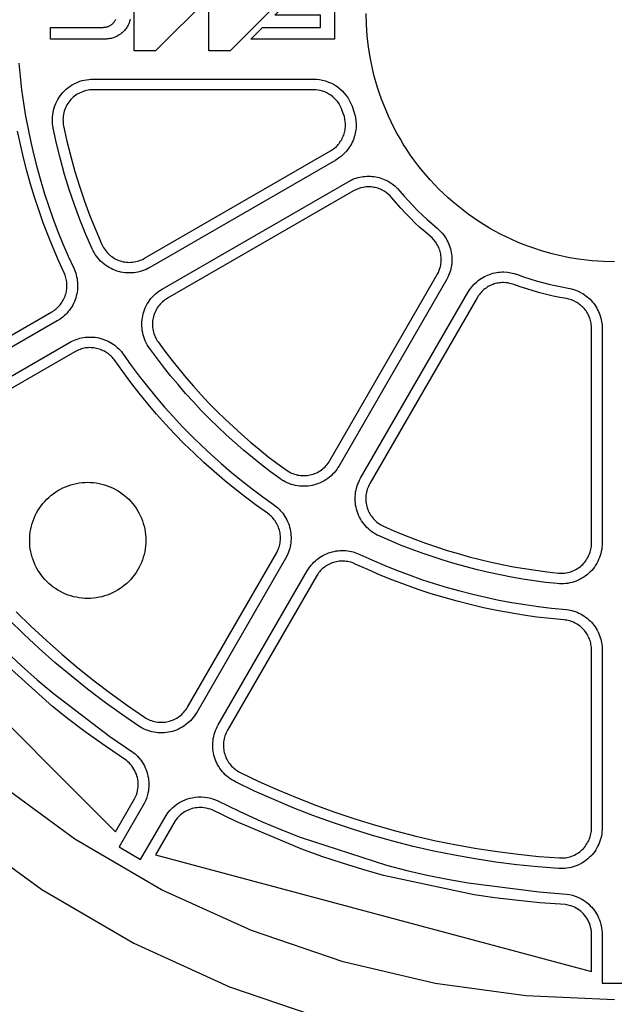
# Model space of a CAD drawing. Header units: inches. Extents: x -8.4 to 8.4, y -8.4 to 8.4.
# Tile 4 of 16: x -3.3 to 0, y -5.5 to 0. Entities that reach past the tile are written whole.
import ezdxf

# ---------------------------------------------------------------- set-up
doc = ezdxf.new("R2010")
doc.units = ezdxf.units.IN
doc.layers.get('0').update_dxf_attribs({"true_color": 0xc2ced6})

msp = doc.modelspace()

# ---------------------------------------------------------------- linework, layer by layer
for points in [[(-2.1334, -0.2068), (-2.2513, -0.2068), (-2.2513, 0.0893), (-2.5474, -0.2068), (-2.6653, -0.2068), (-2.6653, 0.1959), (-2.5882, 0.1959), (-2.5882, 0.0562), (-2.3877, 0.0562), (-2.2481, 0.1959), (-2.1742, 0.1959), (-2.1742, 0.0562), (-1.9737, 0.0562), (-1.8341, 0.1959), (-1.7308, 0.1959), (-2.1334, -0.2068)], [(-2.0175, -0.1418), (-1.9526, -0.0769), (-1.632, -0.0769), (-1.632, -0.0087), (-1.8844, -0.0087), (-1.8195, 0.0562), (-1.632, 0.0562), (-1.632, 0.1439), (-1.5548, 0.1439), (-1.5548, -0.1418), (-2.0175, -0.1418)], [(0, -5.4723), (-0.4917, -5.4502), (-0.9958, -5.381), (-1.5058, -5.2611), (-2.0143, -5.0881), (-2.5134, -4.861), (-2.9945, -4.5803), (-3.4492, -4.2485), (-3.8695, -3.8695), (-4.2485, -3.4492), (-4.5803, -2.9945), (-4.861, -2.5134), (-5.0881, -2.0143), (-5.2611, -1.5058), (-5.381, -0.9958), (-5.4502, -0.4917), (-5.4723, 0)], [(-2.687, -0.0316), (-2.6887, -0.0383), (-2.6908, -0.0449), (-2.6932, -0.0516), (-2.696, -0.0581), (-2.6991, -0.0646), (-2.7026, -0.0709), (-2.7065, -0.0771), (-2.7106, -0.0832), (-2.7151, -0.089), (-2.7199, -0.0946), (-2.725, -0.1), (-2.7304, -0.1051), (-2.736, -0.1099), (-2.7418, -0.1144), (-2.7479, -0.1185), (-2.7541, -0.1224), (-2.7604, -0.1259), (-2.7669, -0.129), (-2.7735, -0.1318), (-2.7801, -0.1342), (-2.7867, -0.1363), (-2.7934, -0.1381), (-2.8001, -0.1395), (-2.8067, -0.1405), (-2.8132, -0.1413), (-2.8197, -0.1417), (-2.8261, -0.1418), (-3.1296, -0.1418), (-3.1296, -0.0769), (-2.8374, -0.0769), (-2.8339, -0.0768), (-2.8304, -0.0766), (-2.8268, -0.0762), (-2.8232, -0.0756), (-2.8196, -0.0748), (-2.816, -0.0739), (-2.8123, -0.0728), (-2.8087, -0.0714), (-2.8052, -0.0699), (-2.8016, -0.0682), (-2.7982, -0.0663), (-2.7948, -0.0642), (-2.7915, -0.0619), (-2.7883, -0.0595), (-2.7852, -0.0568), (-2.7823, -0.0541), (-2.7795, -0.0511), (-2.7769, -0.0481), (-2.7745, -0.0449), (-2.7722, -0.0416), (-2.7701, -0.0382), (-2.7682, -0.0348), (-2.7665, -0.0312)], [(-0.0614, -1.3766), (-0.1238, -1.3724), (-0.187, -1.3652), (-0.2507, -1.3549), (-0.3149, -1.3415), (-0.347, -1.3335), (-0.3792, -1.3248), (-0.4113, -1.3151), (-0.4434, -1.3047), (-0.4753, -1.2934), (-0.5072, -1.2812), (-0.5389, -1.2682), (-0.5705, -1.2543), (-0.6018, -1.2396), (-0.6329, -1.224), (-0.6637, -1.2076), (-0.6942, -1.1903), (-0.7243, -1.1722), (-0.754, -1.1533), (-0.7834, -1.1336), (-0.8122, -1.1131), (-0.8406, -1.0918), (-0.8685, -1.0698), (-0.8959, -1.047), (-0.9226, -1.0235), (-0.9488, -0.9993), (-0.9744, -0.9744), (-0.9993, -0.9488), (-1.0235, -0.9226), (-1.047, -0.8959), (-1.0698, -0.8685), (-1.0918, -0.8406), (-1.1131, -0.8122), (-1.1336, -0.7834), (-1.1533, -0.754), (-1.1722, -0.7243), (-1.1903, -0.6942), (-1.2076, -0.6637), (-1.224, -0.6329), (-1.2396, -0.6018), (-1.2543, -0.5705), (-1.2682, -0.5389), (-1.2812, -0.5072), (-1.2934, -0.4753), (-1.3047, -0.4434), (-1.3151, -0.4113), (-1.3248, -0.3792), (-1.3335, -0.347), (-1.3415, -0.3149), (-1.3549, -0.2507), (-1.3652, -0.187), (-1.3724, -0.1238), (-1.3766, -0.0614), (-1.378, 0)], [(-3.3054, -0.2764), (-3.2984, -0.35), (-3.2898, -0.4235), (-3.2795, -0.4967), (-3.2676, -0.5697), (-3.2541, -0.6424), (-3.239, -0.7148), (-3.2223, -0.7869), (-3.2039, -0.8585), (-3.184, -0.9297), (-3.1625, -1.0005), (-3.1394, -1.0707), (-3.1147, -1.1404), (-3.0885, -1.2096), (-3.0608, -1.2781), (-3.0315, -1.3461), (-3.0008, -1.4133), (-2.9932, -1.4313), (-2.99, -1.4407), (-2.9871, -1.4504), (-2.9847, -1.4603), (-2.9826, -1.4704), (-2.981, -1.4808), (-2.9799, -1.4913), (-2.9793, -1.502), (-2.9792, -1.5127), (-2.9796, -1.5236), (-2.9805, -1.5344), (-2.982, -1.5453), (-2.984, -1.5561), (-2.9865, -1.5668), (-2.9895, -1.5774), (-2.9931, -1.5879), (-2.9971, -1.5981), (-3.0017, -1.6081), (-3.0067, -1.6179), (-3.0121, -1.6273), (-3.018, -1.6365), (-3.0242, -1.6452), (-3.0308, -1.6536), (-3.0377, -1.6617), (-3.0449, -1.6693), (-3.0524, -1.6764), (-3.06, -1.6832), (-3.0679, -1.6895), (-3.076, -1.6954), (-3.0924, -1.7058), (-3.9471, -2.1993)], [(-1.4569, -0.5151), (-1.4483, -0.5388), (-1.4424, -0.557), (-1.438, -0.5758), (-1.4353, -0.5948), (-1.4341, -0.614), (-1.4342, -0.6242), (-1.4347, -0.6344), (-1.4357, -0.6446), (-1.4372, -0.6548), (-1.4391, -0.6649), (-1.4414, -0.6749), (-1.4442, -0.6847), (-1.4475, -0.6944), (-1.4511, -0.7039), (-1.4553, -0.7133), (-1.4598, -0.7225), (-1.4648, -0.7315), (-1.4701, -0.7402), (-1.4759, -0.7487), (-1.482, -0.7569), (-1.4884, -0.7649), (-1.5015, -0.7789), (-1.5158, -0.7918), (-1.5311, -0.8035), (-1.5473, -0.8138), (-2.5788, -1.4093), (-2.5889, -1.4148), (-2.5994, -1.4199), (-2.6103, -1.4244), (-2.6214, -1.4284), (-2.6328, -1.4318), (-2.6444, -1.4346), (-2.6562, -1.4368), (-2.6681, -1.4384), (-2.68, -1.4393), (-2.692, -1.4396), (-2.7039, -1.4393), (-2.7158, -1.4384), (-2.7275, -1.4368), (-2.7391, -1.4347), (-2.7504, -1.432), (-2.7614, -1.4287), (-2.7723, -1.4249), (-2.7831, -1.4205), (-2.7937, -1.4155), (-2.8042, -1.4099), (-2.8143, -1.4037), (-2.8242, -1.397), (-2.8337, -1.3898), (-2.8429, -1.382), (-2.8516, -1.3738), (-2.8599, -1.3651), (-2.8676, -1.3561), (-2.8749, -1.3466), (-2.8816, -1.3369), (-2.8878, -1.3269), (-2.8934, -1.3167), (-2.8984, -1.3063), (-2.9335, -1.2254), (-2.9663, -1.1436), (-2.997, -1.0607), (-3.0253, -0.9771), (-3.0512, -0.8926), (-3.0749, -0.8076), (-3.0961, -0.7219), (-3.1149, -0.6358), (-3.117, -0.6238), (-3.1185, -0.6116), (-3.1193, -0.5992), (-3.1194, -0.5866), (-3.1189, -0.574), (-3.1176, -0.5614), (-3.1156, -0.5488), (-3.1129, -0.5364), (-3.1095, -0.5241), (-3.1054, -0.512), (-3.1007, -0.5003), (-3.0953, -0.4888), (-3.0894, -0.4778), (-3.0829, -0.4672), (-3.0759, -0.457), (-3.0685, -0.4474), (-3.0605, -0.4381), (-3.0519, -0.4293), (-3.0428, -0.4208), (-3.0332, -0.4127), (-3.0231, -0.4052), (-3.0125, -0.3982), (-3.0015, -0.3918), (-2.9901, -0.386), (-2.9785, -0.3809), (-2.9666, -0.3764), (-2.9545, -0.3727), (-2.9422, -0.3696), (-2.9299, -0.3672), (-2.9176, -0.3655), (-2.9053, -0.3645), (-2.8931, -0.3642), (-1.6703, -0.3642), (-1.6538, -0.3648), (-1.6371, -0.3666), (-1.6202, -0.3698), (-1.6034, -0.3743), (-1.5867, -0.3802), (-1.5705, -0.3874), (-1.5547, -0.3959), (-1.5396, -0.4057), (-1.5254, -0.4167), (-1.5121, -0.4287), (-1.4998, -0.4416), (-1.4888, -0.4553), (-1.4789, -0.4697), (-1.4703, -0.4846), (-1.463, -0.4997), (-1.4569, -0.5151)], [(-2.8931, -0.4232), (-2.9021, -0.4235), (-2.9112, -0.4242), (-2.9203, -0.4255), (-2.9294, -0.4272), (-2.9385, -0.4295), (-2.9474, -0.4323), (-2.9562, -0.4356), (-2.9648, -0.4394), (-2.9732, -0.4437), (-2.9813, -0.4484), (-2.9892, -0.4536), (-2.9967, -0.4591), (-3.0038, -0.4651), (-3.0105, -0.4713), (-3.0168, -0.4779), (-3.0227, -0.4847), (-3.0282, -0.4919), (-3.0334, -0.4994), (-3.0382, -0.5072), (-3.0426, -0.5154), (-3.0465, -0.5238), (-3.05, -0.5325), (-3.053, -0.5414), (-3.0556, -0.5505), (-3.0576, -0.5597), (-3.059, -0.569), (-3.06, -0.5783), (-3.0604, -0.5876), (-3.0603, -0.5969), (-3.0597, -0.6061), (-3.0586, -0.6151), (-3.057, -0.624), (-3.0386, -0.7085), (-3.0177, -0.7926), (-2.9946, -0.8761), (-2.9691, -0.9589), (-2.9413, -1.041), (-2.9112, -1.1223), (-2.879, -1.2027), (-2.8445, -1.282), (-2.8408, -1.2897), (-2.8367, -1.2973), (-2.8321, -1.3046), (-2.8272, -1.3118), (-2.8218, -1.3188), (-2.8161, -1.3255), (-2.81, -1.3319), (-2.8035, -1.338), (-2.7968, -1.3437), (-2.7897, -1.3491), (-2.7824, -1.354), (-2.7749, -1.3586), (-2.7672, -1.3627), (-2.7593, -1.3664), (-2.7514, -1.3697), (-2.7433, -1.3725), (-2.7351, -1.3749), (-2.7268, -1.3769), (-2.7182, -1.3785), (-2.7096, -1.3797), (-2.7008, -1.3804), (-2.692, -1.3806), (-2.6831, -1.3804), (-2.6743, -1.3796), (-2.6655, -1.3785), (-2.6568, -1.3768), (-2.6482, -1.3748), (-2.6398, -1.3722), (-2.6316, -1.3693), (-2.6236, -1.366), (-2.6158, -1.3622), (-2.6083, -1.3582), (-1.5768, -0.7626), (-1.5652, -0.7553), (-1.554, -0.7468), (-1.5433, -0.7372), (-1.5382, -0.732), (-1.5333, -0.7265), (-1.5286, -0.7207), (-1.5241, -0.7147), (-1.5199, -0.7085), (-1.5159, -0.702), (-1.5123, -0.6954), (-1.5089, -0.6885), (-1.5058, -0.6815), (-1.503, -0.6744), (-1.5006, -0.6671), (-1.4985, -0.6598), (-1.4968, -0.6524), (-1.4954, -0.6449), (-1.4943, -0.6374), (-1.4936, -0.6299), (-1.4932, -0.6224), (-1.4932, -0.615), (-1.4935, -0.6076), (-1.4941, -0.6003), (-1.4962, -0.5861), (-1.4994, -0.5724), (-1.5037, -0.5594), (-1.5126, -0.5348), (-1.5171, -0.5234), (-1.5225, -0.5122), (-1.5288, -0.5012), (-1.5361, -0.4906), (-1.5443, -0.4805), (-1.5534, -0.4709), (-1.5632, -0.462), (-1.5737, -0.4539), (-1.5849, -0.4467), (-1.5965, -0.4404), (-1.6085, -0.4351), (-1.6208, -0.4307), (-1.6333, -0.4274), (-1.6457, -0.425), (-1.6581, -0.4237), (-1.6703, -0.4232), (-2.8931, -0.4232)], [(-3.9766, -2.1482), (-3.1219, -1.6547), (-3.1098, -1.647), (-3.1038, -1.6426), (-3.098, -1.6379), (-3.0923, -1.633), (-3.0868, -1.6276), (-3.0815, -1.622), (-3.0764, -1.6161), (-3.0715, -1.6099), (-3.0669, -1.6034), (-3.0626, -1.5967), (-3.0586, -1.5897), (-3.0549, -1.5825), (-3.0515, -1.5751), (-3.0485, -1.5675), (-3.0459, -1.5598), (-3.0436, -1.5519), (-3.0418, -1.544), (-3.0403, -1.536), (-3.0392, -1.528), (-3.0385, -1.52), (-3.0383, -1.512), (-3.0383, -1.504), (-3.0388, -1.4961), (-3.0396, -1.4884), (-3.0408, -1.4807), (-3.0423, -1.4732), (-3.0441, -1.4659), (-3.0462, -1.4587), (-3.0486, -1.4517), (-3.0542, -1.4385), (-3.0855, -1.37), (-3.1153, -1.3009), (-3.1435, -1.2311), (-3.1702, -1.1607), (-3.1953, -1.0898), (-3.2188, -1.0183), (-3.2407, -0.9462), (-3.261, -0.8738), (-3.2796, -0.8009), (-3.2967, -0.7275), (-3.3121, -0.6538)], [(-1.1908, -0.9849), (-1.1672, -1.0127), (-1.143, -1.0399), (-1.1181, -1.0666), (-1.0927, -1.0927), (-1.0666, -1.1181), (-1.0399, -1.143), (-1.0127, -1.1672), (-0.9849, -1.1908), (-0.9711, -1.2031), (-0.958, -1.217), (-0.9459, -1.2322), (-0.9403, -1.2404), (-0.935, -1.2488), (-0.93, -1.2575), (-0.9254, -1.2666), (-0.9212, -1.2758), (-0.9173, -1.2853), (-0.9139, -1.295), (-0.9109, -1.3049), (-0.9084, -1.315), (-0.9064, -1.3251), (-0.9048, -1.3353), (-0.9036, -1.3456), (-0.903, -1.3559), (-0.9028, -1.3662), (-0.9031, -1.3764), (-0.9038, -1.3866), (-0.905, -1.3967), (-0.9066, -1.4066), (-0.9086, -1.4164), (-0.9111, -1.4259), (-0.9171, -1.4445), (-0.9245, -1.462), (-0.9331, -1.4784), (-1.5286, -2.5099), (-1.5347, -2.5197), (-1.5412, -2.5294), (-1.5484, -2.5387), (-1.556, -2.5477), (-1.5642, -2.5563), (-1.5728, -2.5646), (-1.5819, -2.5724), (-1.5914, -2.5797), (-1.6013, -2.5865), (-1.6115, -2.5928), (-1.622, -2.5985), (-1.6327, -2.6036), (-1.6437, -2.6081), (-1.6547, -2.612), (-1.6659, -2.6153), (-1.6771, -2.618), (-1.6885, -2.6202), (-1.7, -2.6217), (-1.7117, -2.6227), (-1.7235, -2.6231), (-1.7354, -2.6228), (-1.7473, -2.622), (-1.7592, -2.6204), (-1.771, -2.6183), (-1.7827, -2.6155), (-1.7942, -2.6122), (-1.8054, -2.6082), (-1.8164, -2.6037), (-1.8271, -2.5986), (-1.8374, -2.593), (-1.8474, -2.587), (-1.8569, -2.5805), (-1.9087, -2.5424), (-1.9596, -2.5033), (-2.0098, -2.4632), (-2.0592, -2.4221), (-2.1077, -2.38), (-2.1553, -2.337), (-2.2021, -2.2929), (-2.248, -2.248), (-2.2929, -2.2021), (-2.337, -2.1553), (-2.38, -2.1077), (-2.4221, -2.0592), (-2.4632, -2.0098), (-2.5033, -1.9596), (-2.5424, -1.9087), (-2.5805, -1.8569), (-2.587, -1.8474), (-2.593, -1.8374), (-2.5986, -1.8271), (-2.6037, -1.8164), (-2.6082, -1.8054), (-2.6122, -1.7942), (-2.6155, -1.7827), (-2.6183, -1.771), (-2.6204, -1.7592), (-2.622, -1.7473), (-2.6228, -1.7354), (-2.6231, -1.7235), (-2.6227, -1.7117), (-2.6217, -1.7), (-2.6202, -1.6885), (-2.618, -1.6771), (-2.6153, -1.6659), (-2.612, -1.6547), (-2.6081, -1.6437), (-2.6036, -1.6327), (-2.5985, -1.622), (-2.5928, -1.6115), (-2.5865, -1.6013), (-2.5797, -1.5914), (-2.5724, -1.5819), (-2.5646, -1.5728), (-2.5563, -1.5642), (-2.5477, -1.556), (-2.5387, -1.5484), (-2.5294, -1.5412), (-2.5197, -1.5347), (-2.5099, -1.5286), (-1.4784, -0.9331), (-1.4608, -0.924), (-1.4517, -0.92), (-1.4424, -0.9164), (-1.433, -0.9132), (-1.4235, -0.9104), (-1.4041, -0.9061), (-1.3943, -0.9047), (-1.3845, -0.9036), (-1.3745, -0.903), (-1.3646, -0.9028), (-1.3547, -0.903), (-1.3447, -0.9037), (-1.3349, -0.9048), (-1.3251, -0.9064), (-1.3154, -0.9083), (-1.3058, -0.9107), (-1.2962, -0.9135), (-1.2868, -0.9168), (-1.2776, -0.9204), (-1.2685, -0.9245), (-1.2596, -0.9289), (-1.251, -0.9337), (-1.2343, -0.9445), (-1.2263, -0.9504), (-1.2186, -0.9567), (-1.2112, -0.9633), (-1.2041, -0.9702), (-1.1908, -0.9849)], [(-2.4804, -1.5798), (-2.4876, -1.5842), (-2.4947, -1.5891), (-2.5016, -1.5944), (-2.5083, -1.6), (-2.5147, -1.6061), (-2.5208, -1.6124), (-2.5266, -1.6192), (-2.532, -1.6262), (-2.537, -1.6335), (-2.5416, -1.641), (-2.5458, -1.6488), (-2.5496, -1.6567), (-2.5529, -1.6648), (-2.5558, -1.673), (-2.5583, -1.6812), (-2.5603, -1.6895), (-2.5619, -1.6979), (-2.563, -1.7064), (-2.5638, -1.7151), (-2.564, -1.7238), (-2.5638, -1.7326), (-2.5632, -1.7414), (-2.5621, -1.7502), (-2.5605, -1.7589), (-2.5584, -1.7675), (-2.556, -1.776), (-2.553, -1.7844), (-2.5497, -1.7925), (-2.5459, -1.8004), (-2.5418, -1.808), (-2.5373, -1.8154), (-2.5325, -1.8224), (-2.4953, -1.8731), (-2.457, -1.9231), (-2.4177, -1.9723), (-2.3774, -2.0206), (-2.336, -2.0683), (-2.2937, -2.1152), (-2.2504, -2.1611), (-2.2062, -2.2062), (-2.1611, -2.2504), (-2.1152, -2.2937), (-2.0683, -2.336), (-2.0206, -2.3774), (-1.9723, -2.4177), (-1.9231, -2.457), (-1.8731, -2.4953), (-1.8224, -2.5325), (-1.8154, -2.5373), (-1.808, -2.5418), (-1.8004, -2.5459), (-1.7925, -2.5497), (-1.7844, -2.553), (-1.776, -2.556), (-1.7675, -2.5584), (-1.7589, -2.5605), (-1.7502, -2.5621), (-1.7414, -2.5632), (-1.7326, -2.5638), (-1.7238, -2.564), (-1.7151, -2.5638), (-1.7064, -2.563), (-1.6979, -2.5619), (-1.6895, -2.5603), (-1.6812, -2.5583), (-1.673, -2.5558), (-1.6648, -2.5529), (-1.6567, -2.5496), (-1.6488, -2.5458), (-1.641, -2.5416), (-1.6335, -2.537), (-1.6262, -2.532), (-1.6192, -2.5266), (-1.6124, -2.5208), (-1.6061, -2.5147), (-1.6, -2.5083), (-1.5944, -2.5016), (-1.5891, -2.4947), (-1.5842, -2.4876), (-1.5798, -2.4804), (-0.9842, -1.4489), (-0.9779, -1.4367), (-0.9724, -1.4238), (-0.968, -1.4101), (-0.9662, -1.403), (-0.9647, -1.3958), (-0.9635, -1.3885), (-0.9626, -1.381), (-0.962, -1.3735), (-0.9618, -1.3659), (-0.962, -1.3583), (-0.9625, -1.3507), (-0.9633, -1.3431), (-0.9645, -1.3356), (-0.966, -1.3281), (-0.9679, -1.3206), (-0.9701, -1.3133), (-0.9726, -1.3062), (-0.9754, -1.2991), (-0.9786, -1.2923), (-0.982, -1.2856), (-0.9856, -1.2792), (-0.9896, -1.2729), (-0.9937, -1.2669), (-1.0027, -1.2556), (-1.0123, -1.2454), (-1.0225, -1.2363), (-1.0514, -1.2118), (-1.0797, -1.1867), (-1.1074, -1.1609), (-1.1344, -1.1344), (-1.1609, -1.1074), (-1.1867, -1.0797), (-1.2118, -1.0514), (-1.2363, -1.0225), (-1.2458, -1.012), (-1.2561, -1.0023), (-1.2673, -0.9934), (-1.2792, -0.9856), (-1.2857, -0.9819), (-1.2925, -0.9785), (-1.2994, -0.9753), (-1.3064, -0.9725), (-1.3136, -0.97), (-1.3208, -0.9678), (-1.3282, -0.966), (-1.3356, -0.9645), (-1.343, -0.9633), (-1.3505, -0.9625), (-1.3581, -0.962), (-1.3657, -0.9618), (-1.3733, -0.962), (-1.3808, -0.9626), (-1.3884, -0.9634), (-1.3958, -0.9647), (-1.4096, -0.9678), (-1.4232, -0.9722), (-1.4363, -0.9777), (-1.4489, -0.9842), (-2.4804, -1.5798)], [(-5.71, -1.0566), (-5.5828, -1.5978), (-5.3992, -2.1375), (-5.1582, -2.6671), (-4.8604, -3.1776), (-4.5082, -3.6601), (-4.1061, -4.1061), (-3.6601, -4.5082), (-3.1776, -4.8604), (-2.6671, -5.1582), (-2.1375, -5.3992), (-1.5978, -5.5828), (-1.0566, -5.71), (-0.5218, -5.7835), (0, -5.8069)], [(0, -1.378), (-0.0614, -1.3766)], [(-0.5388, -1.4483), (-0.5045, -1.4606), (-0.4699, -1.4721), (-0.435, -1.4828), (-0.3999, -1.4926), (-0.3646, -1.5016), (-0.3291, -1.5098), (-0.2934, -1.5172), (-0.2575, -1.5237), (-0.2388, -1.5277), (-0.2204, -1.5333), (-0.2025, -1.5404), (-0.1853, -1.549), (-0.1765, -1.5541), (-0.1679, -1.5597), (-0.1596, -1.5657), (-0.1515, -1.572), (-0.1437, -1.5787), (-0.1363, -1.5858), (-0.1291, -1.5931), (-0.1224, -1.6007), (-0.116, -1.6087), (-0.1099, -1.6169), (-0.1042, -1.6255), (-0.0989, -1.6343), (-0.094, -1.6433), (-0.0895, -1.6525), (-0.0855, -1.6619), (-0.0818, -1.6714), (-0.0762, -1.6898), (-0.0722, -1.7086), (-0.0697, -1.7277), (-0.0689, -1.7469), (-0.0689, -2.938), (-0.0692, -2.9495), (-0.0701, -2.9611), (-0.0716, -2.9728), (-0.0737, -2.9844), (-0.0765, -2.996), (-0.0798, -3.0074), (-0.0838, -3.0187), (-0.0884, -3.0298), (-0.0935, -3.0406), (-0.0992, -3.0512), (-0.1055, -3.0613), (-0.1122, -3.0711), (-0.1194, -3.0805), (-0.127, -3.0894), (-0.1351, -3.0979), (-0.1434, -3.1058), (-0.1522, -3.1134), (-0.1614, -3.1205), (-0.171, -3.1272), (-0.1811, -3.1334), (-0.1915, -3.1391), (-0.2023, -3.1443), (-0.2133, -3.149), (-0.2246, -3.153), (-0.2361, -3.1565), (-0.2477, -3.1593), (-0.2594, -3.1615), (-0.2712, -3.1631), (-0.283, -3.164), (-0.2948, -3.1643), (-0.3064, -3.1641), (-0.3179, -3.1632), (-0.3817, -3.1561), (-0.4454, -3.1478), (-0.5089, -3.1381), (-0.5722, -3.1272), (-0.6353, -3.115), (-0.6981, -3.1015), (-0.7606, -3.0868), (-0.8228, -3.0708), (-0.8847, -3.0536), (-0.9462, -3.0351), (-1.0073, -3.0153), (-1.068, -2.9944), (-1.1283, -2.9722), (-1.1881, -2.9488), (-1.2475, -2.9242), (-1.3063, -2.8984), (-1.3167, -2.8934), (-1.3269, -2.8878), (-1.3369, -2.8816), (-1.3466, -2.8749), (-1.3561, -2.8676), (-1.3651, -2.8599), (-1.3738, -2.8516), (-1.382, -2.8429), (-1.3898, -2.8337), (-1.397, -2.8242), (-1.4037, -2.8143), (-1.4099, -2.8042), (-1.4155, -2.7937), (-1.4205, -2.7831), (-1.4249, -2.7723), (-1.4287, -2.7614), (-1.432, -2.7504), (-1.4347, -2.7391), (-1.4368, -2.7275), (-1.4384, -2.7158), (-1.4393, -2.7039), (-1.4396, -2.692), (-1.4393, -2.68), (-1.4384, -2.6681), (-1.4368, -2.6562), (-1.4346, -2.6444), (-1.4318, -2.6328), (-1.4284, -2.6214), (-1.4244, -2.6103), (-1.4199, -2.5994), (-1.4148, -2.5889), (-1.4093, -2.5788), (-0.8138, -1.5473), (-0.8035, -1.5311), (-0.7918, -1.5158), (-0.7789, -1.5015), (-0.7649, -1.4884), (-0.7569, -1.482), (-0.7487, -1.4759), (-0.7402, -1.4701), (-0.7315, -1.4648), (-0.7225, -1.4598), (-0.7133, -1.4553), (-0.7039, -1.4511), (-0.6944, -1.4475), (-0.6847, -1.4442), (-0.6749, -1.4414), (-0.6649, -1.4391), (-0.6548, -1.4372), (-0.6446, -1.4357), (-0.6344, -1.4347), (-0.6242, -1.4342), (-0.614, -1.4341), (-0.5948, -1.4353), (-0.5758, -1.438), (-0.557, -1.4424), (-0.5388, -1.4483)], [(-1.3582, -2.6083), (-1.3622, -2.6158), (-1.366, -2.6236), (-1.3693, -2.6316), (-1.3722, -2.6398), (-1.3748, -2.6482), (-1.3768, -2.6568), (-1.3785, -2.6655), (-1.3796, -2.6743), (-1.3804, -2.6831), (-1.3806, -2.692), (-1.3804, -2.7008), (-1.3797, -2.7096), (-1.3785, -2.7182), (-1.3769, -2.7268), (-1.3749, -2.7351), (-1.3725, -2.7433), (-1.3697, -2.7514), (-1.3664, -2.7593), (-1.3627, -2.7672), (-1.3586, -2.7749), (-1.354, -2.7824), (-1.3491, -2.7897), (-1.3437, -2.7968), (-1.338, -2.8035), (-1.3319, -2.81), (-1.3255, -2.8161), (-1.3188, -2.8218), (-1.3118, -2.8272), (-1.3046, -2.8321), (-1.2973, -2.8367), (-1.2897, -2.8408), (-1.282, -2.8445), (-1.2244, -2.8698), (-1.1662, -2.8939), (-1.1076, -2.9169), (-1.0486, -2.9386), (-0.9889, -2.9592), (-0.9288, -2.9786), (-0.8684, -2.9968), (-0.8075, -3.0138), (-0.7464, -3.0295), (-0.6849, -3.044), (-0.6232, -3.0572), (-0.5612, -3.0692), (-0.4992, -3.0799), (-0.437, -3.0893), (-0.3746, -3.0975), (-0.312, -3.1044), (-0.3035, -3.1051), (-0.2949, -3.1053), (-0.2862, -3.105), (-0.2775, -3.1043), (-0.2688, -3.1032), (-0.2601, -3.1015), (-0.2515, -3.0995), (-0.243, -3.0969), (-0.2347, -3.0939), (-0.2265, -3.0905), (-0.2186, -3.0867), (-0.2109, -3.0824), (-0.2034, -3.0778), (-0.1963, -3.0729), (-0.1895, -3.0676), (-0.183, -3.062), (-0.1769, -3.0562), (-0.1709, -3.0499), (-0.1653, -3.0433), (-0.16, -3.0364), (-0.155, -3.0291), (-0.1504, -3.0216), (-0.1462, -3.0138), (-0.1423, -3.0058), (-0.139, -2.9976), (-0.136, -2.9893), (-0.1335, -2.9808), (-0.1315, -2.9723), (-0.1299, -2.9637), (-0.1288, -2.9551), (-0.1282, -2.9465), (-0.128, -2.938), (-0.128, -1.7469), (-0.1286, -1.7322), (-0.1294, -1.7249), (-0.1305, -1.7177), (-0.132, -1.7105), (-0.1337, -1.7033), (-0.1381, -1.6894), (-0.1408, -1.6826), (-0.1438, -1.6759), (-0.147, -1.6693), (-0.1506, -1.6628), (-0.1544, -1.6566), (-0.1585, -1.6505), (-0.1629, -1.6446), (-0.1675, -1.6389), (-0.1723, -1.6334), (-0.1774, -1.6281), (-0.1827, -1.6231), (-0.1883, -1.6182), (-0.194, -1.6136), (-0.2, -1.6093), (-0.2061, -1.6053), (-0.2124, -1.6015), (-0.2254, -1.5948), (-0.2322, -1.5919), (-0.239, -1.5893), (-0.246, -1.587), (-0.2531, -1.585), (-0.2674, -1.5819), (-0.3046, -1.5751), (-0.3417, -1.5675), (-0.3786, -1.559), (-0.4152, -1.5497), (-0.4517, -1.5394), (-0.4878, -1.5284), (-0.5238, -1.5164), (-0.5594, -1.5037), (-0.5733, -1.4992), (-0.5804, -1.4974), (-0.5876, -1.4959), (-0.5949, -1.4947), (-0.6022, -1.4939), (-0.6168, -1.4932), (-0.6241, -1.4933), (-0.6315, -1.4937), (-0.6388, -1.4945), (-0.646, -1.4956), (-0.6533, -1.497), (-0.6604, -1.4987), (-0.6675, -1.5007), (-0.6744, -1.503), (-0.6812, -1.5057), (-0.6879, -1.5086), (-0.6945, -1.5118), (-0.701, -1.5154), (-0.7073, -1.5192), (-0.7134, -1.5232), (-0.7193, -1.5275), (-0.725, -1.5321), (-0.7359, -1.542), (-0.7409, -1.5473), (-0.7458, -1.5528), (-0.7504, -1.5586), (-0.7547, -1.5645), (-0.7626, -1.5768), (-1.3582, -2.6083)], [(-3.8782, -2.3186), (-3.0235, -1.8252), (-3.0146, -1.8203), (-3.0055, -1.8158), (-2.9962, -1.8118), (-2.9867, -1.8081), (-2.9771, -1.8049), (-2.9673, -1.8021), (-2.9574, -1.7998), (-2.9475, -1.7979), (-2.9367, -1.7964), (-2.9259, -1.7954), (-2.915, -1.7949), (-2.9041, -1.7949), (-2.8931, -1.7955), (-2.8823, -1.7966), (-2.8715, -1.7982), (-2.8609, -1.8003), (-2.8503, -1.8029), (-2.8399, -1.806), (-2.8296, -1.8097), (-2.8195, -1.8138), (-2.8096, -1.8185), (-2.7999, -1.8235), (-2.7906, -1.8291), (-2.7815, -1.835), (-2.7733, -1.841), (-2.7654, -1.8473), (-2.7577, -1.854), (-2.7504, -1.861), (-2.7433, -1.8683), (-2.7366, -1.876), (-2.7303, -1.8839), (-2.7243, -1.8921)], [(-3.3198, -3.3198), (-3.2372, -3.4003), (-3.1527, -3.4788), (-3.0663, -3.5552), (-2.9781, -3.6295), (-2.888, -3.7015), (-2.7962, -3.7714), (-2.7027, -3.8389), (-2.6076, -3.9041), (-2.6005, -3.9086), (-2.5932, -3.9128), (-2.5856, -3.9165), (-2.5778, -3.92), (-2.5697, -3.923), (-2.5615, -3.9256), (-2.5531, -3.9279), (-2.5446, -3.9296), (-2.536, -3.931), (-2.5274, -3.9318), (-2.5188, -3.9323), (-2.5102, -3.9323), (-2.5016, -3.9318), (-2.4932, -3.9309), (-2.4849, -3.9296), (-2.4767, -3.9279), (-2.4686, -3.9258), (-2.4605, -3.9233), (-2.4526, -3.9204), (-2.4447, -3.917), (-2.437, -3.9132), (-2.4294, -3.909), (-2.4221, -3.9044), (-2.415, -3.8994), (-2.4082, -3.894), (-2.4016, -3.8884), (-2.3954, -3.8824), (-2.3895, -3.8761), (-2.384, -3.8695), (-2.3789, -3.8628), (-2.3741, -3.8558), (-2.3698, -3.8487), (-1.8763, -2.9939), (-1.8697, -2.9812), (-1.8667, -2.9745), (-1.864, -2.9675), (-1.8615, -2.9603), (-1.8594, -2.953), (-1.8576, -2.9455), (-1.8562, -2.9378), (-1.855, -2.93), (-1.8543, -2.922), (-1.8539, -2.914), (-1.8539, -2.906), (-1.8543, -2.8979), (-1.8551, -2.8898), (-1.8563, -2.8818), (-1.8579, -2.8738), (-1.8599, -2.8658), (-1.8622, -2.858), (-1.865, -2.8504), (-1.8681, -2.8429), (-1.8715, -2.8356), (-1.8752, -2.8285), (-1.8793, -2.8217), (-1.8836, -2.8151), (-1.8882, -2.8088), (-1.893, -2.8027), (-1.8981, -2.797), (-1.9033, -2.7915), (-1.9088, -2.7864), (-1.9143, -2.7816), (-1.9258, -2.7729), (-1.9871, -2.7292), (-2.0475, -2.6843), (-2.1068, -2.6379), (-2.1651, -2.5903), (-2.2223, -2.5414), (-2.2784, -2.4912), (-2.3334, -2.4398), (-2.3872, -2.3872), (-2.4398, -2.3334), (-2.4912, -2.2784), (-2.5414, -2.2223), (-2.5903, -2.1651), (-2.6379, -2.1068), (-2.6843, -2.0475), (-2.7292, -1.9871), (-2.7774, -1.9195), (-2.7823, -1.9135), (-2.7875, -1.9076), (-2.7929, -1.902), (-2.7986, -1.8967), (-2.8045, -1.8916), (-2.8106, -1.8868), (-2.8169, -1.8824), (-2.8235, -1.8782), (-2.8302, -1.8743), (-2.8371, -1.8707), (-2.8442, -1.8675), (-2.8514, -1.8646), (-2.8588, -1.862), (-2.8662, -1.8598), (-2.8738, -1.8579), (-2.8814, -1.8564), (-2.889, -1.8552), (-2.8968, -1.8544), (-2.9046, -1.854), (-2.9124, -1.8539), (-2.9202, -1.8542), (-2.9279, -1.8548), (-2.9356, -1.8558), (-2.9432, -1.8572), (-2.9508, -1.8589), (-2.9583, -1.8609), (-2.9657, -1.8634), (-2.973, -1.8661), (-2.9802, -1.8692), (-2.9871, -1.8726), (-2.9939, -1.8763), (-3.8487, -2.3698)], [(-2.7243, -1.8921), (-2.6815, -1.9523), (-2.6373, -2.0116), (-2.5918, -2.0699), (-2.545, -2.1272), (-2.497, -2.1834), (-2.4476, -2.2385), (-2.3971, -2.2926), (-2.3454, -2.3454), (-2.2926, -2.3971), (-2.2385, -2.4476), (-2.1834, -2.497), (-2.1272, -2.545), (-2.0699, -2.5918), (-2.0116, -2.6373), (-1.9523, -2.6815), (-1.8921, -2.7243), (-1.8766, -2.7361), (-1.8691, -2.7427), (-1.8617, -2.7496), (-1.8546, -2.757), (-1.8478, -2.7648), (-1.8413, -2.7729), (-1.835, -2.7815), (-1.8292, -2.7904), (-1.8237, -2.7997), (-1.8186, -2.8093), (-1.814, -2.8191), (-1.8098, -2.8293), (-1.8061, -2.8396), (-1.803, -2.8502), (-1.8003, -2.8609), (-1.7981, -2.8717), (-1.7965, -2.8826), (-1.7955, -2.8935), (-1.7949, -2.9045), (-1.7949, -2.9154), (-1.7954, -2.9262), (-1.7964, -2.9369), (-1.7979, -2.9475), (-1.7999, -2.9579), (-1.8023, -2.9681), (-1.8052, -2.978), (-1.8085, -2.9877), (-1.8121, -2.9971), (-1.8162, -3.0062), (-1.8252, -3.0235), (-2.3186, -3.8782), (-2.3245, -3.8878), (-2.331, -3.8973), (-2.3379, -3.9064), (-2.3454, -3.9153), (-2.3533, -3.9238), (-2.3617, -3.9319), (-2.3706, -3.9396), (-2.3798, -3.9468), (-2.3894, -3.9536), (-2.3993, -3.9598), (-2.4096, -3.9655), (-2.42, -3.9706), (-2.4306, -3.9752), (-2.4414, -3.9792), (-2.4523, -3.9826), (-2.4633, -3.9855), (-2.4743, -3.9878), (-2.4856, -3.9895), (-2.497, -3.9907), (-2.5086, -3.9913), (-2.5202, -3.9913), (-2.5319, -3.9907), (-2.5436, -3.9895), (-2.5552, -3.9877), (-2.5667, -3.9853), (-2.578, -3.9823), (-2.5891, -3.9788), (-2.6, -3.9747), (-2.6106, -3.97), (-2.6209, -3.9649), (-2.6309, -3.9593), (-2.6404, -3.9532), (-2.7367, -3.8872), (-2.8314, -3.8188), (-2.9244, -3.7481), (-3.0155, -3.6751), (-3.1049, -3.6), (-3.1924, -3.5226), (-3.278, -3.4431), (-3.3615, -3.3615)], [(-3.2448, -2.9073), (-3.2437, -2.8915), (-3.2417, -2.8758), (-3.239, -2.8602), (-3.2356, -2.8448), (-3.2314, -2.8296), (-3.2264, -2.8146), (-3.2207, -2.7998), (-3.2143, -2.7853), (-3.2072, -2.7712), (-3.1994, -2.7575), (-3.1909, -2.7441), (-3.1818, -2.7312), (-3.1721, -2.7187), (-3.1618, -2.7067), (-3.1509, -2.6953), (-3.1394, -2.6844), (-3.1275, -2.6741), (-3.115, -2.6643), (-3.1021, -2.6552), (-3.0887, -2.6468), (-3.0749, -2.639), (-3.0608, -2.6319), (-3.0464, -2.6254), (-3.0316, -2.6198), (-3.0166, -2.6148), (-3.0014, -2.6106), (-2.9859, -2.6071), (-2.9704, -2.6044), (-2.9547, -2.6025), (-2.9389, -2.6013), (-2.9231, -2.6009), (-2.9073, -2.6013), (-2.8915, -2.6025), (-2.8758, -2.6044), (-2.8602, -2.6071), (-2.8448, -2.6106), (-2.8296, -2.6148), (-2.8146, -2.6198), (-2.7998, -2.6254), (-2.7853, -2.6319), (-2.7712, -2.639), (-2.7575, -2.6468), (-2.7441, -2.6552), (-2.7312, -2.6643), (-2.7187, -2.6741), (-2.7067, -2.6844), (-2.6953, -2.6953), (-2.6844, -2.7067), (-2.6741, -2.7187), (-2.6643, -2.7312), (-2.6552, -2.7441), (-2.6468, -2.7575), (-2.639, -2.7712), (-2.6319, -2.7853), (-2.6255, -2.7998), (-2.6198, -2.8146), (-2.6148, -2.8296), (-2.6106, -2.8448), (-2.6072, -2.8602), (-2.6044, -2.8758), (-2.6025, -2.8915), (-2.6013, -2.9073), (-2.6009, -2.9231), (-2.6013, -2.9389), (-2.6025, -2.9547), (-2.6044, -2.9703), (-2.6072, -2.9859), (-2.6106, -3.0014), (-2.6148, -3.0166), (-2.6198, -3.0316), (-2.6255, -3.0464), (-2.6319, -3.0608), (-2.639, -3.0749), (-2.6468, -3.0887), (-2.6552, -3.1021), (-2.6643, -3.115), (-2.6741, -3.1275), (-2.6844, -3.1394), (-2.6953, -3.1509), (-2.7067, -3.1618), (-2.7187, -3.1721), (-2.7312, -3.1818), (-2.7441, -3.1909), (-2.7575, -3.1994), (-2.7712, -3.2072), (-2.7853, -3.2143), (-2.7998, -3.2207), (-2.8146, -3.2264), (-2.8296, -3.2314), (-2.8448, -3.2356), (-2.8602, -3.239), (-2.8758, -3.2417), (-2.8915, -3.2437), (-2.9073, -3.2448), (-2.9231, -3.2452), (-2.9389, -3.2448), (-2.9547, -3.2437), (-2.9704, -3.2417), (-2.9859, -3.239), (-3.0014, -3.2356), (-3.0166, -3.2314), (-3.0316, -3.2264), (-3.0464, -3.2207), (-3.0608, -3.2143), (-3.0749, -3.2072), (-3.0887, -3.1994), (-3.1021, -3.1909), (-3.115, -3.1818), (-3.1275, -3.1721), (-3.1394, -3.1618), (-3.1509, -3.1509), (-3.1618, -3.1394), (-3.1721, -3.1275), (-3.1818, -3.115), (-3.1909, -3.1021), (-3.1994, -3.0887), (-3.2072, -3.0749), (-3.2143, -3.0608), (-3.2207, -3.0464), (-3.2264, -3.0316), (-3.2314, -3.0166), (-3.2356, -3.0014), (-3.239, -2.9859), (-3.2417, -2.9704), (-3.2437, -2.9547), (-3.2448, -2.9389), (-3.2452, -2.9231), (-3.2448, -2.9073)], [(-4.5394, -2.7686), (-2.7686, -4.5394), (-2.663, -4.3564)], [(-0.0689, -3.531), (-0.0689, -4.5179), (-0.0692, -4.5292), (-0.07, -4.5406), (-0.0715, -4.552), (-0.0735, -4.5634), (-0.0761, -4.5748), (-0.0794, -4.586), (-0.0832, -4.5971), (-0.0876, -4.608), (-0.0925, -4.6186), (-0.098, -4.629), (-0.104, -4.639), (-0.1105, -4.6487), (-0.1174, -4.6579), (-0.1247, -4.6668), (-0.1325, -4.6752), (-0.1405, -4.6831), (-0.149, -4.6907), (-0.1578, -4.6978), (-0.1672, -4.7046), (-0.1769, -4.7109), (-0.1869, -4.7167), (-0.1973, -4.722), (-0.208, -4.7268), (-0.219, -4.7311), (-0.2301, -4.7347), (-0.2414, -4.7378), (-0.2529, -4.7403), (-0.2643, -4.7422), (-0.2758, -4.7435), (-0.2873, -4.7442), (-0.2987, -4.7443), (-0.31, -4.7438), (-0.4265, -4.7348), (-0.5427, -4.7229), (-0.6585, -4.7081), (-0.774, -4.6905), (-0.8889, -4.6701), (-1.0034, -4.6468), (-1.1173, -4.6208), (-1.2304, -4.592), (-1.3428, -4.5603), (-1.4545, -4.526), (-1.5652, -4.4889), (-1.675, -4.4491), (-1.7838, -4.4066), (-1.8915, -4.3614), (-1.9981, -4.3137), (-2.1034, -4.2633), (-2.1134, -4.258), (-2.1232, -4.2522), (-2.1328, -4.2459), (-2.1422, -4.239), (-2.1512, -4.2316), (-2.1598, -4.2238), (-2.1681, -4.2155), (-2.1759, -4.2067), (-2.1832, -4.1976), (-2.1901, -4.1881), (-2.1965, -4.1783), (-2.2023, -4.1682), (-2.2075, -4.1578), (-2.2122, -4.1473), (-2.2163, -4.1367), (-2.2199, -4.126), (-2.2229, -4.1151), (-2.2254, -4.1039), (-2.2273, -4.0926), (-2.2287, -4.0811), (-2.2294, -4.0695), (-2.2296, -4.0578), (-2.2292, -4.0461), (-2.2281, -4.0344), (-2.2265, -4.0228), (-2.2243, -4.0113), (-2.2214, -3.9999), (-2.218, -3.9888), (-2.2141, -3.9779), (-2.2096, -3.9673), (-2.2047, -3.957), (-2.1993, -3.9471), (-1.7058, -3.0924), (-1.6954, -3.076), (-1.6895, -3.0679), (-1.6832, -3.06), (-1.6764, -3.0524), (-1.6693, -3.0449), (-1.6617, -3.0377), (-1.6536, -3.0308), (-1.6452, -3.0242), (-1.6365, -3.018), (-1.6273, -3.0121), (-1.6179, -3.0067), (-1.6081, -3.0017), (-1.5981, -2.9971), (-1.5879, -2.9931), (-1.5774, -2.9895), (-1.5668, -2.9865), (-1.5561, -2.984), (-1.5453, -2.982), (-1.5344, -2.9805), (-1.5236, -2.9796), (-1.5127, -2.9792), (-1.502, -2.9793), (-1.4913, -2.9799), (-1.4808, -2.981), (-1.4704, -2.9826), (-1.4603, -2.9847), (-1.4504, -2.9871), (-1.4407, -2.99), (-1.4313, -2.9932), (-1.4133, -3.0008), (-1.3461, -3.0315), (-1.2781, -3.0608), (-1.2096, -3.0885), (-1.1404, -3.1147), (-1.0707, -3.1394), (-1.0005, -3.1625), (-0.9297, -3.184), (-0.8585, -3.2039), (-0.7869, -3.2223), (-0.7148, -3.239), (-0.6424, -3.2541), (-0.5697, -3.2676), (-0.4967, -3.2795), (-0.4235, -3.2898), (-0.35, -3.2984), (-0.2664, -3.3065), (-0.2563, -3.308), (-0.2464, -3.31), (-0.2365, -3.3124), (-0.2267, -3.3152), (-0.2171, -3.3185), (-0.2077, -3.3222), (-0.1985, -3.3264), (-0.1888, -3.3312), (-0.1793, -3.3366), (-0.17, -3.3424), (-0.1611, -3.3487), (-0.1524, -3.3554), (-0.1441, -3.3625), (-0.1362, -3.3699), (-0.1287, -3.3777), (-0.1215, -3.3859), (-0.1147, -3.3944), (-0.1084, -3.4033), (-0.1024, -3.4124), (-0.0969, -3.4219), (-0.0919, -3.4316), (-0.0873, -3.4415), (-0.0833, -3.4515), (-0.08, -3.4611), (-0.077, -3.4708), (-0.0746, -3.4807), (-0.0725, -3.4906), (-0.0709, -3.5007), (-0.0698, -3.5108), (-0.0691, -3.5209), (-0.0689, -3.531)], [(-0.3563, -3.3571), (-0.431, -3.3484), (-0.5056, -3.3379), (-0.5799, -3.3258), (-0.6538, -3.3121), (-0.7275, -3.2967), (-0.8009, -3.2796), (-0.8738, -3.261), (-0.9462, -3.2407), (-1.0183, -3.2188), (-1.0898, -3.1953), (-1.1607, -3.1702), (-1.2311, -3.1435), (-1.3009, -3.1153), (-1.37, -3.0855), (-1.4385, -3.0542), (-1.4517, -3.0486), (-1.4587, -3.0462), (-1.4659, -3.0441), (-1.4732, -3.0423), (-1.4807, -3.0408), (-1.4884, -3.0396), (-1.4961, -3.0388), (-1.504, -3.0383), (-1.512, -3.0383), (-1.52, -3.0385), (-1.528, -3.0392), (-1.536, -3.0403), (-1.544, -3.0418), (-1.5519, -3.0436), (-1.5598, -3.0459), (-1.5675, -3.0485), (-1.5751, -3.0515), (-1.5825, -3.0549), (-1.5897, -3.0586), (-1.5967, -3.0626), (-1.6034, -3.0669), (-1.6099, -3.0715), (-1.6161, -3.0764), (-1.622, -3.0815), (-1.6276, -3.0868), (-1.633, -3.0923), (-1.6379, -3.098), (-1.6426, -3.1038), (-1.647, -3.1098), (-1.6547, -3.1219), (-2.1482, -3.9766), (-2.1521, -3.984), (-2.1558, -3.9916), (-2.1591, -3.9994), (-2.162, -4.0074), (-2.1645, -4.0157), (-2.1666, -4.0241), (-2.1683, -4.0326), (-2.1695, -4.0411), (-2.1702, -4.0498), (-2.1706, -4.0584), (-2.1704, -4.0671), (-2.1699, -4.0757), (-2.1689, -4.0842), (-2.1674, -4.0925), (-2.1656, -4.1008), (-2.1634, -4.1088), (-2.1607, -4.1168), (-2.1577, -4.1246), (-2.1542, -4.1324), (-2.1503, -4.14), (-2.146, -4.1475), (-2.1414, -4.1547), (-2.1363, -4.1617), (-2.1308, -4.1685), (-2.1251, -4.175), (-2.119, -4.1811), (-2.1126, -4.1869), (-2.1059, -4.1924), (-2.099, -4.1975), (-2.0919, -4.2022), (-2.0847, -4.2064), (-2.0773, -4.2103), (-1.9732, -4.2601), (-1.868, -4.3073), (-1.7616, -4.3519), (-1.6542, -4.3938), (-1.5458, -4.4331), (-1.4364, -4.4698), (-1.3261, -4.5037), (-1.2151, -4.5349), (-1.1034, -4.5634), (-0.9909, -4.5891), (-0.8779, -4.6121), (-0.7643, -4.6322), (-0.6503, -4.6496), (-0.5359, -4.6642), (-0.4212, -4.676), (-0.3062, -4.6849), (-0.2978, -4.6852), (-0.2894, -4.6851), (-0.2809, -4.6846), (-0.2724, -4.6837), (-0.2639, -4.6823), (-0.2555, -4.6804), (-0.2471, -4.6782), (-0.2389, -4.6755), (-0.2308, -4.6723), (-0.2229, -4.6688), (-0.2152, -4.6648), (-0.2078, -4.6605), (-0.2006, -4.6559), (-0.1937, -4.6509), (-0.1871, -4.6456), (-0.1809, -4.64), (-0.1749, -4.6342), (-0.1692, -4.628), (-0.1638, -4.6214), (-0.1587, -4.6146), (-0.1539, -4.6074), (-0.1495, -4.6), (-0.1454, -4.5923), (-0.1418, -4.5845), (-0.1385, -4.5764), (-0.1357, -4.5682), (-0.1333, -4.5599), (-0.1314, -4.5515), (-0.1299, -4.5431), (-0.1288, -4.5347), (-0.1282, -4.5263), (-0.128, -4.5179), (-0.128, -3.531), (-0.1281, -3.5232), (-0.1287, -3.5155), (-0.1296, -3.5078), (-0.1309, -3.5001), (-0.1325, -3.4924), (-0.1344, -3.4849), (-0.1367, -3.4775), (-0.1394, -3.4702), (-0.1424, -3.463), (-0.1457, -3.456), (-0.1493, -3.4491), (-0.1533, -3.4424), (-0.1576, -3.4359), (-0.1622, -3.4296), (-0.167, -3.4235), (-0.1721, -3.4177), (-0.1775, -3.4121), (-0.1832, -3.4068), (-0.1891, -3.4017), (-0.1952, -3.3969), (-0.2015, -3.3924), (-0.2081, -3.3882), (-0.2148, -3.3843), (-0.2217, -3.3807), (-0.2287, -3.3775), (-0.2359, -3.3745), (-0.2433, -3.372), (-0.2508, -3.3697), (-0.2583, -3.3678), (-0.2659, -3.3663), (-0.2736, -3.3651), (-0.2813, -3.3642), (-0.3563, -3.3571)], [(-2.663, -4.3564), (-2.6577, -4.3456), (-2.6532, -4.3344), (-2.6495, -4.323), (-2.6467, -4.3113), (-2.6449, -4.3011), (-2.6437, -4.2908), (-2.6432, -4.2805), (-2.6433, -4.2702), (-2.6441, -4.2599), (-2.6455, -4.2496), (-2.6475, -4.2395), (-2.6502, -4.2295), (-2.6534, -4.2197), (-2.6573, -4.2101), (-2.6617, -4.2008), (-2.6668, -4.1918), (-2.6723, -4.1831), (-2.6784, -4.1747), (-2.685, -4.1668), (-2.692, -4.1592), (-2.7022, -4.1499), (-2.708, -4.1452), (-2.8252, -4.0655), (-2.9372, -3.9853), (-3.0289, -3.9162), (-3.1188, -3.8449), (-3.5007, -3.5007)], [(-3.3759, -3.5401), (-3.2909, -3.6192), (-3.2041, -3.6963), (-3.1155, -3.7713), (-2.7997, -4.0114), (-2.6732, -4.0974), (-2.6604, -4.1079), (-2.6485, -4.1193), (-2.6374, -4.1315), (-2.6273, -4.1444), (-2.6206, -4.1542), (-2.6145, -4.1642), (-2.6088, -4.1746), (-2.6037, -4.1852), (-2.5991, -4.1964), (-2.5951, -4.2078), (-2.5917, -4.2194), (-2.5889, -4.2312), (-2.5868, -4.2425), (-2.5854, -4.2539), (-2.5845, -4.2653), (-2.5841, -4.2768), (-2.5844, -4.2889), (-2.5854, -4.301), (-2.5869, -4.313), (-2.5892, -4.3248), (-2.5929, -4.3398), (-2.5977, -4.3545), (-2.6034, -4.3688), (-2.6101, -4.3827), (-2.7493, -4.6241), (-2.6299, -4.693), (-2.4885, -4.4487), (-2.478, -4.4339), (-2.4663, -4.4201), (-2.4535, -4.4072), (-2.4398, -4.3953), (-2.4291, -4.3874), (-2.418, -4.38), (-2.4065, -4.3734), (-2.3946, -4.3674), (-2.3824, -4.3622), (-2.3699, -4.3576), (-2.3571, -4.3539), (-2.3442, -4.3508), (-2.3274, -4.3481), (-2.3106, -4.3466), (-2.2924, -4.3464), (-2.2752, -4.3476), (-2.2582, -4.35), (-2.2405, -4.354), (-2.2303, -4.357), (-2.2203, -4.3604), (-2.2052, -4.3667), (-2.0829, -4.4261), (-1.9595, -4.4821), (-1.8526, -4.5274), (-1.7446, -4.5701), (-1.2661, -4.7251), (-1.1536, -4.7538), (-1.0404, -4.7798), (-0.9267, -4.8032), (-0.8124, -4.8238), (-0.4189, -4.8738), (-0.2663, -4.8851), (-0.2501, -4.8878), (-0.2341, -4.8916), (-0.2184, -4.8967), (-0.2031, -4.9028), (-0.1924, -4.9079), (-0.1821, -4.9135), (-0.172, -4.9197), (-0.1623, -4.9264), (-0.1527, -4.9337), (-0.1435, -4.9416), (-0.1348, -4.95), (-0.1265, -4.9588), (-0.119, -4.9675), (-0.112, -4.9766), (-0.1055, -4.9861), (-0.0995, -4.9959), (-0.0937, -5.0065), (-0.0885, -5.0174), (-0.0839, -5.0286), (-0.0799, -5.04), (-0.0756, -5.0548), (-0.0724, -5.0699), (-0.0702, -5.0852), (-0.0691, -5.1006), (-0.0689, -5.3792), (0.0689, -5.3792)], [(-0.128, -5.1043), (-0.1288, -5.0923), (-0.1305, -5.0803), (-0.1331, -5.0686), (-0.1364, -5.057), (-0.14, -5.0473), (-0.1441, -5.0378), (-0.1488, -5.0286), (-0.1541, -5.0198), (-0.1599, -5.0112), (-0.1663, -5.003), (-0.1731, -4.9953), (-0.1804, -4.988), (-0.1881, -4.9811), (-0.1962, -4.9747), (-0.2047, -4.9689), (-0.2136, -4.9636), (-0.2228, -4.9588), (-0.2322, -4.9546), (-0.2419, -4.951), (-0.2518, -4.948), (-0.2652, -4.945), (-0.2726, -4.9438), (-0.414, -4.9335), (-0.5511, -4.92), (-0.665, -4.9059), (-0.7786, -4.8892), (-1.2814, -4.7821), (-1.3963, -4.7498), (-1.5104, -4.7148), (-1.6237, -4.677), (-1.736, -4.6365), (-2.0999, -4.4834), (-2.2332, -4.4189), (-2.2428, -4.4151), (-2.2527, -4.4119), (-2.2655, -4.4088), (-2.2785, -4.4066), (-2.2876, -4.4057), (-2.2968, -4.4054), (-2.306, -4.4055), (-2.3151, -4.4061), (-2.3248, -4.4073), (-2.3344, -4.4091), (-2.3439, -4.4115), (-2.3532, -4.4143), (-2.3618, -4.4176), (-2.3702, -4.4212), (-2.3784, -4.4254), (-2.3864, -4.4299), (-2.3941, -4.4349), (-2.4015, -4.4404), (-2.4086, -4.4462), (-2.4154, -4.4524), (-2.4245, -4.4619), (-2.4328, -4.4722), (-2.4375, -4.4787), (-2.547, -4.6674), (-0.128, -5.3155), (-0.128, -5.1043)]]:
    msp.add_lwpolyline(points)

doc.saveas('drawing.dxf')
